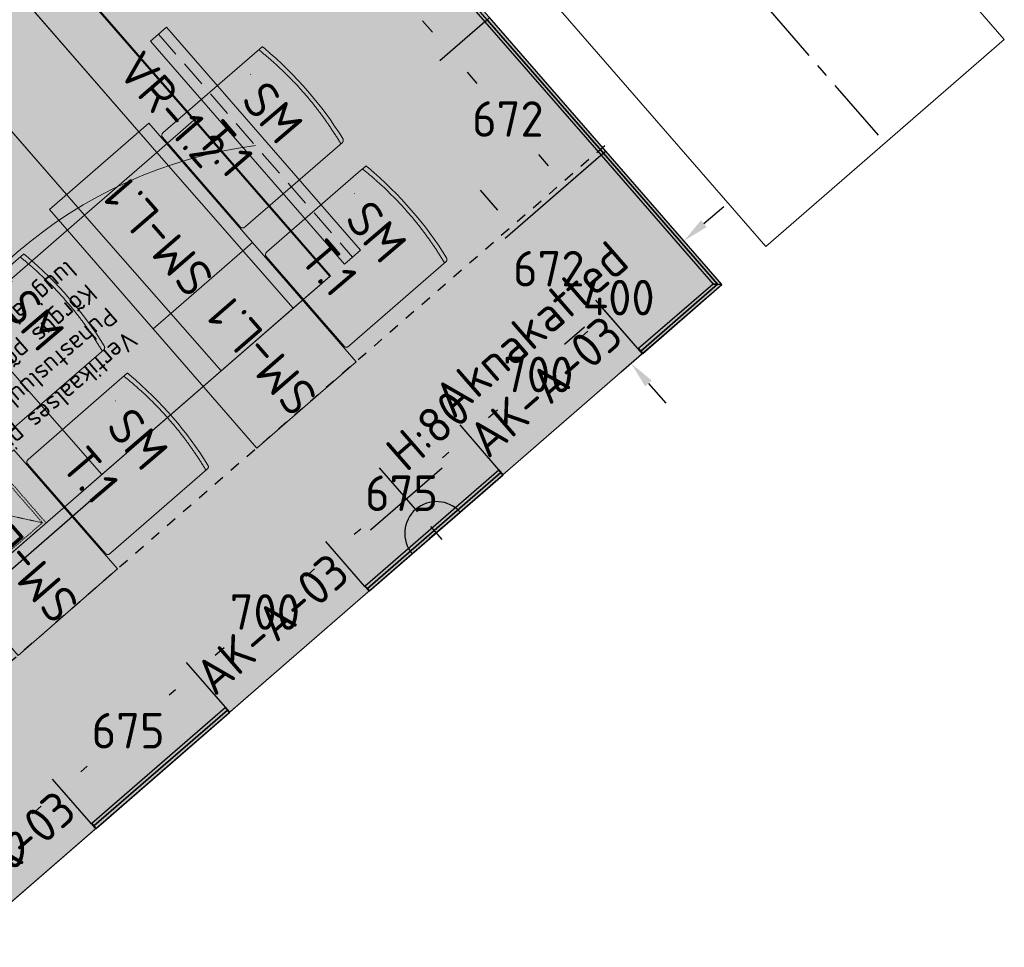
# Model space of a CAD drawing. Header units: millimetres. Extents: x -3074 to 179405, y -22 to 114374.
# Tile 151 of 184: x 169441 to 173178, y 92415 to 95938. Entities that reach past the tile are written whole.
import ezdxf

# ---------------------------------------------------------------- set-up
doc = ezdxf.new("R2010")
doc.units = ezdxf.units.MM
for name, pattern in [('Center', [400, 250, -50, 50, -50]), ('Hidden', [4, 2, -2]), ('Hidden 100.00_ 50.00', [150, 100, -50]), ('Hidden_100', [80, 40, -40])]:
    doc.linetypes.add(name, pattern=pattern)
doc.layers.get('0').update_dxf_attribs({"true_color": 0x000000})
for name, color, linetype, true_color in [('_SA-ELEKTER_pistikupesad', 7, 'Continuous', 0x9900cc), ('_SA-MÄRKUSED', 1, 'Continuous', 0xff0000), ('_SA-SEIN_tekst', 250, 'Continuous', 0x333333), ('_SA-SISUSTUS_abi', 7, 'Continuous', 0x7f4f3f), ('_SA-SISUSTUS_tekst', 7, 'Continuous', 0x7f4f3f), ('_SA-VALGUSTUS_abi', 7, 'Center', 0xff9f7f), ('Default', 7, 'Continuous', 0x000000)]:
    doc.layers.add(name, color=color, linetype=linetype, true_color=true_color)
for name, color, linetype, lineweight, true_color in [('_SA-ELEKTER_tekst', 7, 'Continuous', 9, 0x9900cc), ('_SA-LAGI', 7, 'Continuous', 9, 0x5b5b5b), ('_SA-LAGI_eriosade seadmed', 7, 'Continuous', 5, 0x9900cc), ('_SA-LAGI_hatch', 7, 'Continuous', 5, 0x787878), ('_SA-PORAND', 7, 'Continuous', 9, 0x5b5b5b), ('_SA-PORAND_hatch', 254, 'Continuous', 9, 0xbebebe), ('_SA-SEIN', 250, 'Continuous', 30, 0x333333), ('_SA-SEIN_dim', 1, 'Continuous', 13, 0xff0000), ('_SA-SISUSTUS_lahtine', 7, 'Continuous', 18, 0x7f4f3f), ('_SA-VALGUSTUS', 20, 'Continuous', 13, 0xff3f00), ('_SA-VALGUSTUS_valgusgrupid', 240, 'Continuous', 9, 0xff003f)]:
    doc.layers.add(name, color=color, linetype=linetype, lineweight=lineweight, true_color=true_color)
doc.styles.add('DIN Pro Light-Light', font='txt')
doc.styles.add('DIN Pro Medium-Medium', font='txt')
doc.dimstyles.new('INP_100_DIM', dxfattribs={"dimtxt": 135, "dimasz": 100, "dimexe": 50, "dimexo": 0.5, "dimgap": 20, "dimtad": 0, "dimtih": 1, "dimtoh": 1, "dimdec": 0, "dimzin": 1, "dimdsep": 46, "dimtxsty": 'DIN Pro Light-Light', "dimcen": 2.5, "dimadec": 1, "dimazin": 1, "dimtfac": 1, "dimtdec": 4, "dimtix": 1, "dimtofl": 0, "dimtmove": 1, "dimatfit": 3, "dimfxl": 1, "dimtolj": 1, "dimtzin": 1, "dimarcsym": 0})

# ---------------------------------------------------------------- blocks, each defined once
blk = doc.blocks.new('Vertikaalne puhastusluuk 320 x 220')
at = {"layer": '_SA-LAGI_eriosade seadmed', "linetype": 'Hidden'}
for points in [[(-23.6, 271), (-265.1, 61.1), (-120.8, -105), (120.8, 105)], [(-24.6, 256.9), (-251, 60.1), (-119.8, -90.9), (106.6, 106)]]:
    blk.add_lwpolyline(points, close=True, dxfattribs=at)
blk.add_lwpolyline([(-24.6, 256.9), (-6.6, 7.5), (-251, 60.1)], dxfattribs=at)
blk = doc.blocks.new('_SA pistik(syvistatud) x1')
at = {"linetype": 'ByBlock', "lineweight": -2}
blk.add_hatch(color=0, dxfattribs=at).paths.add_polyline_path([(-80.2, 0), (80, 0), (80, 1.8), (79.9, 3.5), (79.8, 5.3), (79.6, 7.1), (79.4, 9), (79.2, 10.8), (78.9, 12.6), (78.5, 14.5), (78.1, 16.3), (77.7, 18.2), (77.2, 20), (76.7, 21.9), (76.1, 23.7), (75.5, 25.5), (74.8, 27.4), (74.1, 29.2), (73.3, 31), (72.5, 32.8), (71.7, 34.6), (70.7, 36.4), (69.8, 38.2), (68.8, 39.9), (67.7, 41.7), (66.6, 43.4), (65.5, 45), (64.3, 46.7), (63, 48.3), (61.7, 49.9), (60.4, 51.5), (59.1, 53), (57.6, 54.5), (56.2, 56), (54.7, 57.4), (53.2, 58.8), (51.7, 60.1), (50.1, 61.4), (48.5, 62.7), (46.8, 63.9), (45.1, 65.1), (43.4, 66.2), (41.7, 67.3), (40, 68.3), (38.2, 69.3), (36.5, 70.3), (34.7, 71.2), (32.8, 72), (31, 72.8), (29.2, 73.5), (27.4, 74.2), (25.5, 74.9), (23.7, 75.5), (21.8, 76), (19.9, 76.5), (18.1, 77), (16.2, 77.4), (14.4, 77.8), (12.5, 78.1), (10.7, 78.4), (8.9, 78.6), (7.1, 78.8), (5.3, 78.9), (3.5, 79), (1.7, 79.1), (-0.1, 79.1), (-1.9, 79.1), (-3.6, 79), (-5.4, 78.9), (-7.2, 78.8), (-9.1, 78.6), (-10.9, 78.4), (-12.7, 78.1), (-14.6, 77.8), (-16.4, 77.4), (-18.3, 77), (-20.1, 76.5), (-22, 76), (-23.8, 75.5), (-25.7, 74.9), (-27.5, 74.2), (-29.4, 73.5), (-31.2, 72.8), (-33, 72), (-34.8, 71.2), (-36.6, 70.3), (-38.4, 69.3), (-40.2, 68.3), (-41.9, 67.3), (-43.6, 66.2), (-45.3, 65.1), (-47, 63.9), (-48.6, 62.7), (-50.3, 61.4), (-51.8, 60.1), (-53.4, 58.8), (-54.9, 57.4), (-56.4, 56), (-57.8, 54.5), (-59.2, 53), (-60.6, 51.5), (-61.9, 49.9), (-63.2, 48.3), (-64.4, 46.7), (-65.6, 45), (-66.8, 43.4), (-67.9, 41.7), (-69, 39.9), (-70, 38.2), (-70.9, 36.4), (-71.8, 34.6), (-72.7, 32.8), (-73.5, 31), (-74.3, 29.2), (-75, 27.4), (-75.7, 25.5), (-76.3, 23.7), (-76.9, 21.9), (-77.4, 20), (-77.9, 18.2), (-78.3, 16.3), (-78.7, 14.5), (-79.1, 12.6), (-79.4, 10.8), (-79.6, 9), (-79.8, 7.1), (-80, 5.3), (-80.1, 3.5), (-80.2, 1.8)], flags=0)
at = {"color": 0, "linetype": 'ByBlock', "lineweight": -2}
for p, q in [((0, 70.7), (0, 218.6)), ((-120, 114.6), (120, 114.6)), ((0, 22), (0, -22)), ((22, 0), (-22, 0))]:
    blk.add_line(p, q, dxfattribs=at)
blk.add_lwpolyline([(-80.2, 0), (80, 0, 0.986995)], format="xyb", close=True, dxfattribs=at)
blk = doc.blocks.new('SM-T.1')
at = {"color": 0, "lineweight": -2}
blk.add_line((-189.7, -122.2), (-190.8, -122.2), dxfattribs=at)
blk.add_lwpolyline([(-240.5, -519.5, 0.431685), (-229.3, -531.9), (221.7, -532.1), (222, -532.1), (222.2, -532.1), (222.5, -532.1), (222.8, -532.1), (223.1, -532), (223.4, -532), (223.7, -531.9), (223.9, -531.9), (224.2, -531.8), (224.5, -531.8), (224.8, -531.7), (225.1, -531.6), (225.3, -531.5), (225.6, -531.4), (225.9, -531.3), (226.2, -531.2), (226.4, -531), (226.7, -530.9), (226.9, -530.8), (227.2, -530.6), (227.5, -530.5), (227.7, -530.3), (227.9, -530.2), (228.2, -530), (228.4, -529.8), (228.6, -529.6), (228.9, -529.4), (229.1, -529.3), (229.3, -529.1), (229.5, -528.9), (229.7, -528.7), (229.9, -528.4), (233, -525), (233.1, -524.8), (233.2, -524.7), (233.2, -524.7), (233.2, -524.7), (233.2, -524.7), (233.2, -524.7), (233.2, -524.7), (233.2, -524.7), (233.2, -524.7), (233.2, -524.7), (233.2, -524.7), (233.2, -524.7), (233.2, -524.7), (233.2, -524.7), (233.2, -524.7), (233.2, -524.7), (233.2, -524.7), (233.2, -524.6), (233.2, -524.4), (233.4, -515.3), (233.6, -28.9), (233.6, -28.7), (233.6, -28.5), (233.5, -28.3), (233.5, -28), (233.5, -27.8), (233.4, -27.6), (233.4, -27.3), (233.3, -27.1), (233.3, -26.9), (233.2, -26.7), (233.1, -26.4), (233.1, -26.2), (233, -26), (232.9, -25.7), (232.8, -25.5), (232.7, -25.3), (232.6, -25.1), (232.5, -24.8), (232.4, -24.6), (232.3, -24.4), (232.2, -24.2), (232, -24), (231.9, -23.7), (231.8, -23.5), (231.6, -23.3), (231.5, -23.1), (231.3, -22.9), (231.1, -22.7), (231, -22.5), (230.8, -22.3), (230.6, -22.1), (230.5, -21.9), (230.3, -21.7), (230.1, -21.5), (229.9, -21.4), (229.7, -21.2), (229.5, -21), (229.3, -20.9), (229.1, -20.7), (228.9, -20.5), (228.7, -20.4), (228.5, -20.2), (228.3, -20.1), (228, -20), (227.8, -19.8), (227.6, -19.7), (227.4, -19.6), (227.1, -19.5), (226.9, -19.3), (226.7, -19.2), (226.5, -19.1), (226.2, -19), (226, -18.9), (225.7, -18.8), (225.5, -18.8), (225.3, -18.7), (225, -18.6), (224.8, -18.5), (224.6, -18.5), (224.3, -18.4), (224.1, -18.3), (223.8, -18.3), (223.6, -18.3), (223.4, -18.2), (195.4, -14), (167.4, -10.3), (139.5, -7.1), (111.6, -4.6), (83.8, -2.6), (56, -1.2), (28.3, -0.3), (0.6, 0), (-27.7, -0.3), (-56.2, -1.1), (-84.8, -2.5), (-113.6, -4.5), (-142.6, -7), (-171.8, -10.1), (-201.1, -13.8), (-230.6, -18), (-237.4, -19.2), (-239.1, -19.6), (-239.5, -19.7), (-239.7, -19.7), (-239.8, -19.8), (-240, -19.8), (-240, -19.8), (-240.1, -19.8), (-240.1, -19.9), (-240.1, -19.9), (-240.2, -19.9), (-240.2, -19.9), (-240.2, -19.9), (-240.2, -19.9), (-240.2, -19.9), (-240.2, -19.9), (-240.2, -19.9), (-240.2, -19.9), (-240.2, -19.9), (-240.2, -19.9), (-240.2, -19.9), (-240.2, -19.9), (-240.2, -19.9), (-240.3, -19.9), (-240.3, -19.9), (-240.3, -19.9), (-240.3, -19.9), (-240.3, -20), (-240.3, -20), (-240.3, -20), (-240.3, -20), (-240.3, -20), (-240.3, -20.5), (-240.5, -59)], format="xyb", close=True, dxfattribs=at)
blk.add_open_spline([(-240.5, -37.6), (-182.5, -27), (-64.7, -16.1), (54.8, -15.5), (173, -26.1), (233.6, -36.7)], degree=2, knots=[0.019398, 0.019398, 0.019398, 1, 2, 3, 3.984807, 3.984807, 3.984807], dxfattribs=at)
at = {"color": 0, "linetype": 'ByBlock', "lineweight": -2, "insert": (-140, -86.3), "char_height": 135, "width": 765.738, "attachment_point": 1, "rotation": 359.473, "style": 'DIN Pro Medium-Medium'}
blk.add_mtext('{\\fDIN Pro;SM}\\P{\\fDIN Pro;T.1}\\P', dxfattribs=at)
blk = doc.blocks.new('SM-L.1')
at = {"color": 0, "lineweight": -2}
blk.add_lwpolyline([(-303.9, 0), (-303.9, -500), (296.1, -500), (296.1, 0)], close=True, dxfattribs=at)
at = {"color": 0, "linetype": 'ByBlock', "lineweight": -2, "extrusion": (0, 0, -1), "insert": (301.5, -176.7), "char_height": 135, "width": 1416.393, "attachment_point": 1, "text_direction": (-1, 0, 0), "style": 'DIN Pro Medium-Medium'}
blk.add_mtext('SM-L.1', dxfattribs=at)
blk = doc.blocks.new('*D107')
at = {"layer": '_SA-SEIN_dim', "color": 0, "lineweight": -2}
for p, q in [((171206, 95930.2), (171035.5, 95782.1)), ((171138.8, 95739.4), (171176.4, 95696.1)), ((171448.4, 95383.1), (171410.8, 95426.4)), ((171646.9, 95423.1), (171476.2, 95274.8))]:
    blk.add_line(p, q, dxfattribs=at)
at = {"layer": '_SA-SEIN_dim', "color": 0}
for points in [[(171151.4, 95750.3), (171126.2, 95728.4), (171073.2, 95814.9)], [(171435.8, 95372.1), (171461, 95394), (171514, 95307.6)]]:
    blk.add_solid(points, dxfattribs=at)
at = {"layer": 'Defpoints', "color": 0}
for p in [(171206.4, 95930.6), (171647.3, 95423.4), (171514, 95307.6)]:
    blk.add_point(p, dxfattribs=at)
at = {"layer": '_SA-SEIN_dim', "color": 0, "insert": (171293.6, 95561.2), "char_height": 135, "attachment_point": 5, "style": 'DIN Pro Light-Light'}
blk.add_mtext('\\A1;672', dxfattribs=at)
blk = doc.blocks.new('*D108')
at = {"layer": '_SA-SEIN_dim', "color": 0, "lineweight": -2}
for p, q in [((171646.9, 95423.1), (171283.2, 95107.1)), ((171255.4, 95215.4), (171189.8, 95290.9)), ((172050, 94883), (171723.9, 94599.8)), ((171827.3, 94557.1), (171892.8, 94481.6))]:
    blk.add_line(p, q, dxfattribs=at)
at = {"layer": '_SA-SEIN_dim', "color": 0}
for points in [[(171242.8, 95204.4), (171267.9, 95226.3), (171320.9, 95139.9)], [(171839.8, 94568), (171814.7, 94546.1), (171761.7, 94632.6)]]:
    blk.add_solid(points, dxfattribs=at)
at = {"layer": 'Defpoints', "color": 0}
for p in [(171647.3, 95423.4), (172050.4, 94883.4), (171761.7, 94632.6)]:
    blk.add_point(p, dxfattribs=at)
at = {"layer": '_SA-SEIN_dim', "color": 0, "insert": (171449, 94992.5), "char_height": 135, "attachment_point": 5, "style": 'DIN Pro Light-Light'}
blk.add_mtext('\\A1;672', dxfattribs=at)
blk = doc.blocks.new('*D109')
at = {"layer": '_SA-SEIN_dim', "color": 0, "lineweight": -2}
for p, q in [((170765.2, 96437.4), (170594.8, 96289.4)), ((170698.1, 96246.7), (170735.7, 96203.4)), ((171007.7, 95890.4), (170970, 95933.7)), ((171206, 95930.2), (171035.5, 95782.1))]:
    blk.add_line(p, q, dxfattribs=at)
at = {"layer": '_SA-SEIN_dim', "color": 0}
for points in [[(170710.7, 96257.6), (170685.5, 96235.7), (170632.5, 96322.2)], [(170995.1, 95879.4), (171020.2, 95901.3), (171073.2, 95814.9)]]:
    blk.add_solid(points, dxfattribs=at)
at = {"layer": 'Defpoints', "color": 0}
for p in [(170765.5, 96437.7), (171206.4, 95930.6), (171073.2, 95814.9)]:
    blk.add_point(p, dxfattribs=at)
at = {"layer": '_SA-SEIN_dim', "color": 0, "insert": (170852.9, 96068.5), "char_height": 135, "attachment_point": 5, "style": 'DIN Pro Light-Light'}
blk.add_mtext('\\A1;672', dxfattribs=at)
blk = doc.blocks.new('*D434')
at = {"layer": '_SA-SEIN_dim', "color": 0, "lineweight": -2}
for p, q in [((169712.9, 92883.9), (169564.9, 93054.1)), ((169522.3, 92950.7), (169488.7, 92921.5)), ((169144.8, 92622.6), (169178.4, 92651.8)), ((169184.5, 92424.5), (169036.5, 92594.7))]:
    blk.add_line(p, q, dxfattribs=at)
at = {"layer": '_SA-SEIN_dim', "color": 0}
for points in [[(169533.2, 92938.1), (169511.3, 92963.3), (169597.7, 93016.3)], [(169133.9, 92635.2), (169155.7, 92610), (169069.3, 92557)]]:
    blk.add_solid(points, dxfattribs=at)
at = {"layer": 'Defpoints', "color": 0}
for p in [(169713.2, 92883.5), (169069.3, 92557), (169184.8, 92424.2)]:
    blk.add_point(p, dxfattribs=at)
at = {"layer": '_SA-SEIN_dim', "color": 0, "insert": (169333.5, 92786.7), "char_height": 135, "attachment_point": 5, "style": 'DIN Pro Light-Light'}
blk.add_mtext('\\A1;700', dxfattribs=at)
blk = doc.blocks.new('*D435')
at = {"layer": '_SA-SEIN_dim', "color": 0, "lineweight": -2}
for p, q in [((170750.5, 93785.9), (170602.5, 93956.1)), ((170559.9, 93852.7), (170526.3, 93823.5)), ((170182.5, 93524.7), (170216.1, 93553.8)), ((170222.2, 93326.6), (170074.2, 93496.8))]:
    blk.add_line(p, q, dxfattribs=at)
at = {"layer": '_SA-SEIN_dim', "color": 0}
for points in [[(170570.8, 93840.1), (170548.9, 93865.3), (170635.3, 93918.3)], [(170171.6, 93537.3), (170193.4, 93512.1), (170107, 93459.1)]]:
    blk.add_solid(points, dxfattribs=at)
at = {"layer": 'Defpoints', "color": 0}
for p in [(170750.8, 93785.5), (170107, 93459.1), (170222.5, 93326.2)]:
    blk.add_point(p, dxfattribs=at)
at = {"layer": '_SA-SEIN_dim', "color": 0, "insert": (170371.2, 93688.7), "char_height": 135, "attachment_point": 5, "style": 'DIN Pro Light-Light'}
blk.add_mtext('\\A1;700', dxfattribs=at)
blk = doc.blocks.new('*D436')
at = {"layer": '_SA-SEIN_dim', "color": 0, "lineweight": -2}
for p, q in [((170222.2, 93326.6), (170074.2, 93496.8)), ((170031.6, 93393.5), (170007.5, 93372.6)), ((169673.2, 93081.9), (169697.3, 93102.9)), ((169712.9, 92883.9), (169564.9, 93054.1))]:
    blk.add_line(p, q, dxfattribs=at)
at = {"layer": '_SA-SEIN_dim', "color": 0}
for points in [[(170042.5, 93380.9), (170020.6, 93406), (170107, 93459.1)], [(169662.3, 93094.5), (169684.1, 93069.4), (169597.7, 93016.3)]]:
    blk.add_solid(points, dxfattribs=at)
at = {"layer": 'Defpoints', "color": 0}
for p in [(170222.5, 93326.2), (169597.7, 93016.3), (169713.2, 92883.5)]:
    blk.add_point(p, dxfattribs=at)
at = {"layer": '_SA-SEIN_dim', "color": 0, "insert": (169852.4, 93237.7), "char_height": 135, "attachment_point": 5, "style": 'DIN Pro Light-Light'}
blk.add_mtext('\\A1;675', dxfattribs=at)
blk = doc.blocks.new('*D437')
at = {"layer": '_SA-SEIN_dim', "color": 0, "lineweight": -2}
for p, q in [((171259.9, 94228.7), (171112, 94398.9)), ((171069.3, 94295.5), (171045.2, 94274.6)), ((170710.8, 93983.9), (170734.9, 94004.9)), ((170750.5, 93785.9), (170602.5, 93956.1))]:
    blk.add_line(p, q, dxfattribs=at)
at = {"layer": '_SA-SEIN_dim', "color": 0}
for points in [[(171080.2, 94283), (171058.4, 94308.1), (171144.8, 94361.2)], [(170699.9, 93996.5), (170721.7, 93971.3), (170635.3, 93918.3)]]:
    blk.add_solid(points, dxfattribs=at)
at = {"layer": 'Defpoints', "color": 0}
for p in [(171260.2, 94228.3), (170635.3, 93918.3), (170750.8, 93785.5)]:
    blk.add_point(p, dxfattribs=at)
at = {"layer": '_SA-SEIN_dim', "color": 0, "insert": (170890.1, 94139.7), "char_height": 135, "attachment_point": 5, "style": 'DIN Pro Light-Light'}
blk.add_mtext('\\A1;675', dxfattribs=at)
blk = doc.blocks.new('*D438')
at = {"layer": '_SA-SEIN_dim', "color": 0, "lineweight": -2}
for p, q in [((171804, 94669.8), (171640.3, 94858.1)), ((171597.6, 94754.8), (171564, 94725.6)), ((171220.2, 94426.8), (171253.8, 94455.9)), ((171259.9, 94228.7), (171112, 94398.9))]:
    blk.add_line(p, q, dxfattribs=at)
at = {"layer": '_SA-SEIN_dim', "color": 0}
for points in [[(171608.5, 94742.2), (171586.7, 94767.4), (171673.1, 94820.4)], [(171209.3, 94439.3), (171231.2, 94414.2), (171144.8, 94361.2)]]:
    blk.add_solid(points, dxfattribs=at)
at = {"layer": 'Defpoints', "color": 0}
for p in [(171804.3, 94669.5), (171144.8, 94361.2), (171260.2, 94228.3)]:
    blk.add_point(p, dxfattribs=at)
at = {"layer": '_SA-SEIN_dim', "color": 0, "insert": (171408.9, 94590.8), "char_height": 135, "attachment_point": 5, "style": 'DIN Pro Light-Light'}
blk.add_mtext('\\A1;700', dxfattribs=at)
blk = doc.blocks.new('*D439')
at = {"layer": '_SA-SEIN_dim', "color": 0, "lineweight": -2}
for p, q in [((172037.4, 95163.7), (172112.8, 95229.3)), ((172105.9, 94932.4), (171929.1, 95135.8)), ((171804, 94669.8), (171627.1, 94873.3)), ((171584.4, 94769.9), (171509, 94704.3))]:
    blk.add_line(p, q, dxfattribs=at)
at = {"layer": '_SA-SEIN_dim', "color": 0}
for points in [[(172026.4, 95176.3), (172048.3, 95151.1), (171961.9, 95098.1)], [(171595.4, 94757.4), (171573.5, 94782.5), (171659.9, 94835.5)]]:
    blk.add_solid(points, dxfattribs=at)
at = {"layer": 'Defpoints', "color": 0}
for p in [(172106.3, 94932), (171659.9, 94835.5), (171804.3, 94669.5)]:
    blk.add_point(p, dxfattribs=at)
at = {"layer": '_SA-SEIN_dim', "color": 0, "insert": (171714.1, 94882.7), "char_height": 135, "attachment_point": 5, "style": 'DIN Pro Light-Light'}
blk.add_mtext('\\A1;400', dxfattribs=at)
blk = doc.blocks.new('VR-1.2')
at = {"color": 0, "linetype": 'Hidden 100.00_ 50.00', "lineweight": -2}
blk.add_line((41, -26.6), (777.1, -873.4), dxfattribs=at)
at = {"color": 0, "lineweight": -2}
blk.add_lwpolyline([(71.2, -0.4), (10.8, -52.8), (746.9, -899.6), (807.3, -847.1)], close=True, dxfattribs=at)
at = {"color": 0, "lineweight": -2, "extrusion": (0, 0, -1), "insert": (101.8, 26.6), "char_height": 135, "width": 1378.033, "attachment_point": 1, "text_direction": (0.656059, -0.75471, 0), "style": 'DIN Pro Medium-Medium'}
blk.add_mtext('VR-1.2', dxfattribs=at)

msp = doc.modelspace()

# ---------------------------------------------------------------- hatches: boundary and pattern name
at = {"layer": '_SA-LAGI_hatch'}
h = msp.add_hatch(dxfattribs=at)
h.set_pattern_fill('Plus', color=256, scale=100, angle=41, style=0, pattern_type=2)
h.set_pattern_definition([(41, (-9.43, -8.2), (-65.605903, 75.47096), [25, -75]), (131, (8.2, -9.43), (-75.47096, -65.605903), [25, -75])])
h.paths.add_polyline_path([(162589.1, 92939.4), (165698.8, 89362), (172106.3, 94932), (169901.8, 97467.7), (169599.9, 97205.2), (168694.7, 98246.9)], flags=0)
h.paths.add_polyline_path([(164150.7, 92972), (165948.4, 90904), (170620.1, 94965), (168820, 97031)], flags=0)
h = msp.add_hatch(dxfattribs=at)
h.set_pattern_fill('Squares', color=256, scale=200, angle=41, style=0, pattern_type=2)
h.set_pattern_definition([(41, (1e-15, 5e-13), (-32.802951, 37.735479), [50, -50]), (131, (1e-15, 5e-13), (-37.735479, -32.802951), [50, -50])])
h.paths.add_polyline_path([(166582.7, 91455.2), (164784.6, 93519.1), (168821.9, 97028.8), (170617.7, 94963)], flags=0)
at = {"layer": '_SA-PORAND_hatch', "true_color": 0xf1f1e1}
msp.add_hatch(color=7, dxfattribs=at).paths.add_polyline_path([(162996.6, 93293.6), (163690.9, 93897.2), (163721.1, 93923.4), (168694.7, 98246.9), (169599.9, 97205.2), (169901.8, 97467.7), (172106.3, 94932), (171585.5, 94479.3), (171011.9, 93980.7), (170491.2, 93528), (169917.6, 93029.4), (169396.9, 92576.7), (168823.3, 92078.1), (168302.5, 91625.4), (167729, 91126.8), (167208.2, 90674.2), (166823.3, 90339.6), (166302.6, 89886.9), (165910.1, 89545.7), (162800.4, 93123.1), (162966.4, 93267.4)], flags=0)

# ---------------------------------------------------------------- linework, layer by layer
at = {"layer": '_SA-LAGI'}
for points in [[(172272.3, 95076.3), (173178, 95863.6), (170068.2, 99440.9), (169162.6, 98653.6)], [(162589.1, 92939.4), (165698.8, 89362), (172106.3, 94932), (169901.8, 97467.7), (169599.9, 97205.2), (168694.7, 98246.9)], [(164150.7, 92972), (165948.4, 90904), (170620.1, 94965), (168822.3, 97033)], [(166582.8, 91455.2), (164784.6, 93519.1), (168819.9, 97031.1), (170617.7, 94963)]]:
    msp.add_lwpolyline(points, close=True, dxfattribs=at)
at = {"layer": '_SA-LAGI_hatch'}
for points in [[(170101.7, 95556.7), (169329.6, 96444.8), (169188.9, 96322.5), (169960.6, 95434.1)], [(169960.6, 95434.1), (169188.6, 96322.2), (168914.9, 96084.3), (169686.6, 95195.8)], [(169686.6, 95195.8), (168914.6, 96083.9), (168462.1, 95690.7), (169233.7, 94802.2)], [(170479, 94842.4), (170620.1, 94965), (170101.7, 95556.7), (169960.6, 95434.1)], [(170205, 94604.2), (170479, 94842.4), (169960.6, 95434.1), (169686.6, 95195.8)], [(169752.1, 94210.6), (170205, 94604.2), (169686.6, 95195.8), (169233.7, 94802.2)], [(169299.3, 93816.9), (169752.1, 94210.6), (169233.7, 94802.2), (168780.9, 94408.6)]]:
    msp.add_lwpolyline(points, close=True, dxfattribs=at)
at = {"layer": '_SA-MÄRKUSED'}
msp.add_line((168597.9, 93145.6), (169769.2, 94163.7), dxfattribs=at)
at = {"layer": '_SA-PORAND'}
msp.add_lwpolyline([(162996.6, 93293.6), (168694.7, 98246.9), (169599.9, 97205.2), (169901.8, 97467.7), (172106.3, 94932), (170491.2, 93528), (169917.6, 93029.4), (166302.6, 89886.9), (165910.1, 89545.7), (162800.4, 93123.1), (162966.4, 93267.4)], close=True, dxfattribs=at)
at = {"layer": '_SA-SEIN'}
for points in [[(170774.6, 96445.6), (170765.5, 96437.7), (171206.4, 95930.6), (171215.5, 95938.4)], [(171224.5, 95946.3), (171215.5, 95938.4), (171656.3, 95431.3), (171665.4, 95439.1)], [(171215.5, 95938.4), (171206.4, 95930.6), (171647.3, 95423.4), (171656.3, 95431.3)], [(171656.3, 95431.3), (171647.3, 95423.4), (172072.4, 94934.3), (172089.3, 94933.2)], [(171665.4, 95439.1), (171656.3, 95431.3), (172089.3, 94933.2), (172106.3, 94932)], [(171797.9, 94679.8), (172089.3, 94933.2), (172072.4, 94934.3), (171790, 94688.9)], [(172106.3, 94932), (172103.5, 94932.2), (172089.3, 94933.2), (171797.9, 94679.8), (171805.8, 94670.8)], [(171804.3, 94669.5), (171805.8, 94670.8), (171790, 94688.9), (171788.5, 94687.6)], [(171266.6, 94218), (171258.7, 94227), (170752.3, 93786.8), (170760.2, 93777.7)], [(171274.5, 94208.9), (171276, 94210.2), (171260.2, 94228.3), (171258.7, 94227)], [(171274.5, 94208.9), (171266.6, 94218), (170760.2, 93777.7), (170768.1, 93768.7)], [(170766.6, 93767.4), (170768.1, 93768.7), (170752.3, 93786.8), (170750.8, 93785.5)], [(170228.9, 93315.9), (170221, 93324.9), (169714.7, 92884.8), (169722.6, 92875.8)], [(170236.7, 93306.8), (170238.3, 93308.1), (170222.5, 93326.2), (170221, 93324.9)], [(170236.7, 93306.8), (170228.9, 93315.9), (169722.6, 92875.8), (169730.5, 92866.7)], [(169728.9, 92865.4), (169730.5, 92866.7), (169714.7, 92884.8), (169713.2, 92883.5)]]:
    msp.add_lwpolyline(points, close=True, dxfattribs=at)
at = {"layer": '_SA-SISUSTUS_abi', "linetype": 'Hidden_100'}
msp.add_line((171661.1, 95459.3), (165231, 89869.7), dxfattribs=at)
msp.add_line((171661.1, 95459.3), (165231, 89869.7), dxfattribs=at)
at = {"layer": '_SA-VALGUSTUS_abi'}
msp.add_line((169648.2, 99009.5), (172731.7, 95462.4), dxfattribs=at)
at = {"layer": '_SA-VALGUSTUS_valgusgrupid', "extrusion": (0, 0, -1)}
msp.add_arc((-170554.8, 93759), 1715.1, 15.3863, 82.6546, dxfattribs=at)

# ---------------------------------------------------------------- block references
at = {"layer": '_SA-ELEKTER_pistikupesad', "xscale": 1.499999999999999, "yscale": 1.499999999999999, "zscale": 1.5, "rotation": 41.00000183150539}
msp.add_blockref('_SA pistik(syvistatud) x1', (171021.4, 93988.9), dxfattribs=at)
at = {"layer": '_SA-SISUSTUS_lahtine', "rotation": 310.9999998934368}
for p in [(170534.1, 95667.5), (170927.8, 95214.7), (169628.5, 94880.2), (170022.1, 94427.4)]:
    msp.add_blockref('SM-T.1', p, dxfattribs=at)
at = {"layer": '_SA-SISUSTUS_lahtine', "xscale": -1, "rotation": 130.9999998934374}
for p in [(169752.5, 94987.5), (170146.1, 94534.7), (169240.5, 93747.4)]:
    msp.add_blockref('SM-L.1', p, dxfattribs=at)
at = {"layer": '_SA-VALGUSTUS', "xscale": -1, "rotation": 82.00000176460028}
msp.add_blockref('VR-1.2', (169946.9, 95927.7), dxfattribs=at)
at = {"layer": 'Default', "rotation": 179.9999999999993}
msp.add_blockref('Vertikaalne puhastusluuk 320 x 220', (169275.8, 94087.9), dxfattribs=at)

# ---------------------------------------------------------------- texts
at = {"layer": '_SA-ELEKTER_tekst', "insert": (170819.2, 94318.5), "char_height": 135, "width": 1007.705, "attachment_point": 1, "rotation": 41, "style": 'DIN Pro Light-Light'}
msp.add_mtext('H:80', dxfattribs=at)
at = {"layer": '_SA-LAGI_eriosade seadmed', "insert": (169894.7, 94709.8, 30.1), "char_height": 70, "width": 2841.311, "attachment_point": 1, "rotation": 221, "style": 'DIN Pro Light-Light'}
msp.add_mtext('{\\fDIN Pro;Vertikaalses pinnas:}\\P{\\fDIN Pro;Puhastusluuk 320 x 220}\\P{\\fDIN Pro;Kõrgus põrandast}\\P{\\fDIN Pro;luugi alumise ääreni: 3100 mm}\\P', dxfattribs=at)
at = {"layer": '_SA-SEIN_tekst', "insert": (165479.9, 94243.3), "char_height": 135, "width": 9274.426, "attachment_point": 1, "rotation": 40.6239, "style": 'DIN Pro Medium-Medium'}
msp.add_mtext('{\\fDIN Pro;S-43 (Lambrii) 150mm-1080mm}\\P{\\fDIN Pro;(Jooksvad mõõdud seintes)}\\P{\\fDIN Pro;vt. SAD-S10}\\P{\\fDIN Pro;S-12 (Helehall) Kõik ülejäänud nähtavad seina pinnad}\\P', dxfattribs=at)
at = {"layer": '_SA-SISUSTUS_tekst', "char_height": 135, "attachment_point": 1, "rotation": 40.9865, "style": 'DIN Pro Medium-Medium'}
for s, insert, width in [('Aknakatted', (170998.2, 94520.7), 2176.23), ('AK-A-03', (171129.4, 94369.8), 1693.77), ('AK-A-03', (170091.7, 93467.7), 1693.77), ('AK-A-03', (169054, 92565.6), 1693.77)]:
    msp.add_mtext(s, dxfattribs=dict(at, insert=insert, width=width))

# ---------------------------------------------------------------- dimensions: what is measured, and where the dimension line sits
at = {"layer": '_SA-SEIN_dim'}
for base, p1, p2, angle, picture, middle in [((171073.2, 95814.9), (170765.5, 96437.7), (171206.4, 95930.6), 310.9831, '*D109', (170852.9, 96068.5)), ((171514, 95307.6), (171206.4, 95930.6), (171647.3, 95423.4), 310.9831, '*D107', (171293.6, 95561.2)), ((171144.8, 94361.2), (171804.3, 94669.5), (171260.2, 94228.3), 221, '*D438', (171408.9, 94590.8)), ((170635.3, 93918.3), (171260.2, 94228.3), (170750.8, 93785.5), 221, '*D437', (170890.1, 94139.7)), ((170107, 93459.1), (170750.8, 93785.5), (170222.5, 93326.2), 221, '*D435', (170371.2, 93688.7)), ((169597.7, 93016.3), (170222.5, 93326.2), (169713.2, 92883.5), 221, '*D436', (169852.4, 93237.7)), ((169069.3, 92557), (169713.2, 92883.5), (169184.8, 92424.2), 221, '*D434', (169333.5, 92786.7))]:
    dim = msp.add_linear_dim(base=base, p1=p1, p2=p2, angle=angle, dimstyle='INP_100_DIM', override={"dimtxt": 135, "dimasz": 100, "dimexe": 50, "dimexo": 0.5, "dimgap": 20, "dimdec": 0, "dimzin": 1, "dimtxsty": 'DIN Pro Light-Light', "dimsah": 0, "dimcen": 2.5, "dimadec": 1, "dimazin": 1, "dimtix": 0, "dimtmove": 0, "dimtzin": 1}, dxfattribs=at)
    dim.commit()
    dim.dimension.update_dxf_attribs({"geometry": picture, "text_midpoint": middle})
for base, p1, p2, angle, picture, middle in [((171761.7, 94632.6), (171647.3, 95423.4), (172050.4, 94883.4), 310.9831, '*D108', (171449, 94992.5)), ((171659.9, 94835.5), (172106.3, 94932), (171804.3, 94669.5), 221, '*D439', (171714.1, 94882.7))]:
    dim = msp.add_linear_dim(base=base, p1=p1, p2=p2, angle=angle, dimstyle='INP_100_DIM', override={"dimtxt": 135, "dimasz": 100, "dimexe": 50, "dimexo": 0.5, "dimgap": 20, "dimdec": 0, "dimzin": 1, "dimtxsty": 'DIN Pro Light-Light', "dimsah": 0, "dimcen": 2.5, "dimadec": 1, "dimazin": 1, "dimtix": 0, "dimtmove": 0, "dimtzin": 1}, dxfattribs=at)
    dim.commit()
    dim.dimension.update_dxf_attribs({"geometry": picture, "text_midpoint": middle, "dimtype": 160})

doc.saveas('drawing.dxf')
